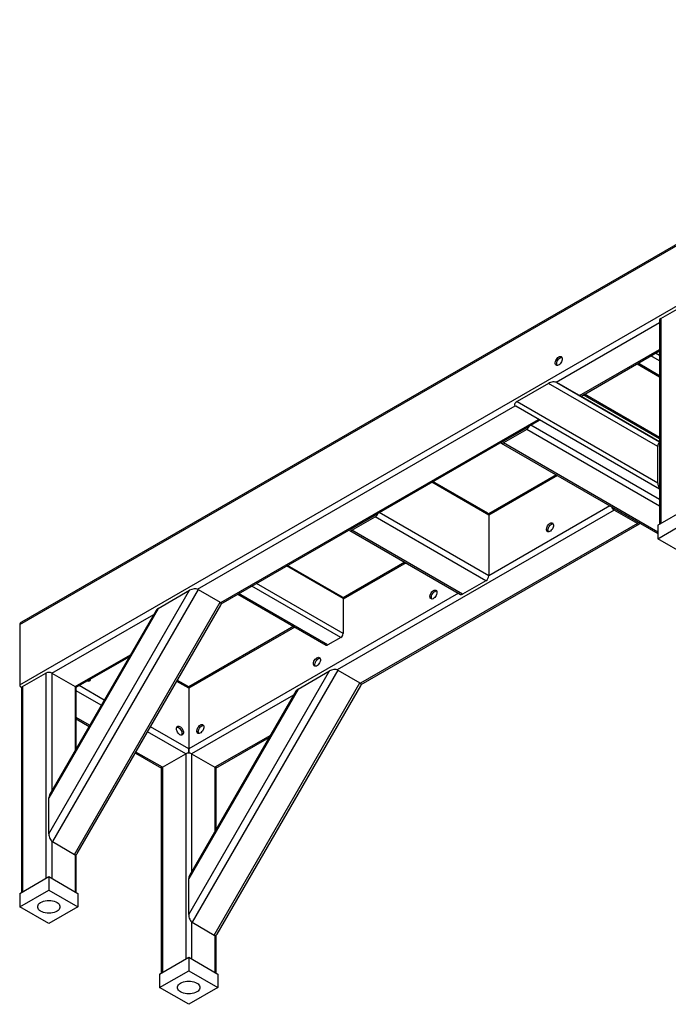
# Model space of a CAD drawing. Header units: millimetres. Extents: x -17 to 841, y -9 to 594.
# Tile 11 of 15: x 565 to 663, y 202 to 351. Entities that reach past the tile are written whole.
import ezdxf

# ---------------------------------------------------------------- set-up
doc = ezdxf.new("R2010")
doc.units = ezdxf.units.MM
doc.layers.add('TRAIT-FORT', color=4, linetype='Continuous', lineweight=25)

msp = doc.modelspace()

# ---------------------------------------------------------------- linework, layer by layer
at = {"layer": 'TRAIT-FORT', "lineweight": 25}
for p, q in [((564.68134, 259.34471), (723.338424, 350.935495)), ((723.338424, 351.146908), (564.940275, 259.705603)), ((564.68134, 250.158626), (723.338424, 341.749411)), ((661.908523, 305.776345), (665.44388, 307.817264)), ((646.048771, 296.11045), (661.725465, 305.160413)), ((661.725465, 305.521218), (661.725465, 274.540152)), ((661.908523, 305.776345), (661.908523, 274.645829)), ((649.596955, 294.076733), (661.725465, 301.078372)), ((649.779963, 293.971051), (661.725465, 300.867042)), ((661.725465, 300.167896), (661.11992, 300.517469)), ((661.725465, 297.106299), (658.468212, 298.986671)), ((661.725465, 299.351421), (660.412756, 300.109232)), ((658.321783, 298.902138), (661.725465, 296.937235)), ((649.508405, 294.127869), (646.158486, 296.061736)), ((646.158486, 296.061736), (661.725465, 287.072189)), ((644.878156, 295.934923), (640.128156, 293.192806)), ((661.475243, 286.350514), (644.878156, 295.934923)), ((640.128156, 293.192806), (661.475243, 280.865389)), ((661.725465, 287.072818), (649.508405, 294.127869)), ((661.725465, 287.514416), (650.160498, 294.190729)), ((661.725465, 287.725829), (650.343607, 294.296436)), ((591.62912, 264.694654), (639.824101, 292.517025)), ((661.725465, 279.85492), (639.908486, 292.453688)), ((595.162432, 262.652351), (643.346411, 290.468371)), ((595.244894, 262.488626), (643.529418, 290.362688)), ((641.579203, 289.193097), (638.043669, 287.152077)), ((641.579203, 288.937928), (638.043669, 286.896908)), ((661.725465, 277.307739), (641.579203, 288.937928)), ((661.725465, 278.328332), (642.204254, 289.597687)), ((638.043705, 287.152098), (638.005807, 287.173975)), ((637.731194, 286.865965), (661.466404, 273.16392)), ((661.466404, 273.37525), (638.043669, 286.896908)), ((661.475243, 280.865389), (661.475243, 286.350514)), ((635.704493, 276.214153), (627.362637, 281.029804)), ((646.073051, 282.050314), (635.794255, 276.116492)), ((646.25616, 281.944607), (635.83396, 275.928)), ((635.83396, 275.928), (627.179528, 280.924097)), ((654.837455, 276.691806), (612.842323, 252.448533)), ((654.212404, 277.351565), (635.83396, 266.741915)), ((654.837455, 276.946975), (658.372989, 274.905955)), ((658.372989, 274.650786), (654.837455, 276.691806)), ((661.466404, 274.390599), (665.885822, 276.941875)), ((615.062699, 273.885445), (618.598232, 275.926465)), ((615.062699, 273.630276), (618.598232, 275.671296)), ((635.392019, 265.97645), (618.598232, 275.671296)), ((635.83396, 266.741915), (619.223283, 276.331055)), ((635.83396, 275.928), (635.83396, 266.741915)), ((614.750224, 273.599333), (631.54401, 263.904487)), ((615.062734, 273.885466), (615.024837, 273.907344)), ((631.856485, 263.93543), (615.062699, 273.630276)), ((658.372989, 274.650786), (616.375635, 250.40623)), ((616.458097, 250.242504), (658.685463, 274.619844)), ((658.410851, 274.927854), (658.372953, 274.905976)), ((661.466404, 272.349247), (665.885822, 274.900523)), ((661.466404, 274.390599), (661.466404, 272.349247)), ((665.885822, 269.797972), (661.466404, 272.349247)), ((613.736873, 263.27369), (605.170843, 268.218754)), ((613.6333, 263.502613), (605.317331, 268.30332)), ((623.09208, 268.783682), (613.723957, 263.37558)), ((623.27519, 268.677976), (613.736873, 263.171623)), ((591.727998, 264.649685), (569.630911, 226.376408)), ((591.727998, 264.649685), (595.077916, 262.715818)), ((613.38332, 257.353803), (599.866738, 265.156759)), ((613.736873, 257.966175), (600.573902, 265.564997)), ((635.392019, 265.97645), (631.856485, 263.93543)), ((569.100581, 227.548633), (590.447668, 264.522872)), ((585.697668, 261.780755), (590.447668, 264.522872)), ((631.231434, 264.084933), (590.313961, 240.463779)), ((597.775765, 263.949666), (611.188797, 256.206488)), ((611.438776, 256.231242), (597.922194, 264.034198)), ((613.736873, 263.27369), (613.736873, 257.966175)), ((585.697668, 261.780755), (569.100581, 233.033758)), ((572.980829, 224.442541), (595.077916, 262.715818)), ((573.41383, 224.558593), (595.193953, 262.282872)), ((585.361961, 261.474582), (569.19791, 233.477625)), ((569.542523, 251.944333), (585.017404, 260.877792)), ((564.68134, 259.34471), (564.68134, 250.158626)), ((606.247088, 259.059275), (590.313961, 249.861277)), ((606.430197, 258.953569), (590.313961, 249.649863)), ((613.38332, 257.353803), (611.438776, 256.231242)), ((573.078057, 249.903313), (581.482445, 254.755063)), ((573.261241, 249.797733), (581.299437, 254.438085)), ((565.123282, 249.903415), (568.658639, 251.944333)), ((568.658639, 251.944333), (568.658639, 220.813817)), ((569.542523, 251.944333), (573.07788, 249.903415)), ((569.542523, 251.944333), (569.542523, 234.074511)), ((590.313784, 215.302511), (611.660871, 252.27675)), ((612.941201, 252.403563), (590.844115, 214.130286)), ((606.910871, 249.534634), (611.660871, 252.27675)), ((612.941201, 252.403563), (616.29112, 250.469696)), ((564.940224, 249.648288), (564.940224, 218.667222)), ((564.940275, 249.797733), (564.979931, 249.77484)), ((565.123282, 249.903415), (565.123282, 218.772899)), ((573.07788, 249.903415), (573.07788, 240.19793)), ((573.260938, 240.514996), (573.260938, 249.648288)), ((577.501669, 247.860158), (573.703284, 250.052919)), ((590.313961, 249.649863), (588.503653, 250.694932)), ((590.313961, 249.861277), (588.5952, 250.853496)), ((590.313961, 249.861277), (590.313961, 249.649863)), ((590.313961, 249.649863), (590.313961, 249.861277)), ((590.313961, 249.649863), (590.313961, 240.463779)), ((594.194033, 212.196419), (616.29112, 250.469696)), ((594.627034, 212.312471), (616.407157, 250.036751)), ((577.059728, 247.094692), (573.260938, 249.287687)), ((606.910871, 249.534634), (590.313784, 220.787636)), ((606.575164, 249.22846), (590.411114, 221.231503)), ((606.230608, 248.631671), (590.755726, 239.698212)), ((575.292104, 244.033079), (573.260938, 245.205646)), ((573.260938, 244.994316), (575.200593, 243.874577)), ((590.313961, 240.463779), (584.525854, 243.805182)), ((589.872019, 239.698314), (584.083912, 243.039717)), ((602.695648, 242.508942), (594.29126, 237.657191)), ((594.434531, 237.52857), (602.512641, 242.191963)), ((582.224778, 239.819602), (586.193134, 237.528718)), ((586.336486, 237.657294), (582.316289, 239.978104)), ((586.336486, 237.657294), (589.871843, 239.698212)), ((589.871843, 239.698212), (589.871843, 208.567695)), ((590.313961, 240.463779), (590.313961, 239.803889)), ((590.313961, 239.803889), (590.313961, 240.463779)), ((590.755726, 239.698212), (594.291083, 237.657294)), ((590.755726, 239.698212), (590.755726, 221.82839)), ((586.336486, 237.657294), (586.336486, 206.526777)), ((594.291083, 237.657294), (594.291083, 227.951808)), ((586.153427, 237.402166), (586.153427, 206.4211)), ((594.474142, 228.268874), (594.474142, 237.402166)), ((569.100581, 227.548633), (569.100581, 233.033758)), ((569.542523, 226.439547), (569.542523, 220.813817)), ((569.630911, 226.376408), (572.980829, 224.442541)), ((573.07788, 224.40114), (573.07788, 218.772899)), ((573.260938, 218.667222), (573.260938, 224.411499)), ((564.681164, 218.517669), (569.100581, 221.068945)), ((569.100581, 221.068945), (569.100581, 219.027593)), ((569.100581, 221.068945), (573.519998, 218.517669)), ((590.313784, 215.302511), (590.313784, 220.787636)), ((564.681164, 216.476317), (569.100581, 219.027593)), ((564.681164, 218.517669), (564.681164, 216.476317)), ((569.100581, 219.027593), (573.519998, 216.476317)), ((573.519998, 218.517669), (573.519998, 216.476317)), ((569.100581, 213.925042), (564.681164, 216.476317)), ((573.519998, 216.476317), (569.100581, 213.925042)), ((590.755726, 214.193425), (590.755726, 208.567695)), ((590.844115, 214.130286), (594.194033, 212.196419)), ((594.291083, 212.155019), (594.291083, 206.526777)), ((594.474142, 206.4211), (594.474142, 212.165377)), ((585.894367, 206.271548), (590.313784, 208.822823)), ((590.313784, 208.822823), (590.313784, 206.781471)), ((590.313784, 208.822823), (594.733202, 206.271548)), ((585.894367, 204.230196), (590.313784, 206.781471)), ((585.894367, 206.271548), (585.894367, 204.230196)), ((590.313784, 206.781471), (594.733202, 204.230196)), ((594.733202, 206.271548), (594.733202, 204.230196)), ((590.313784, 201.67892), (585.894367, 204.230196)), ((594.733202, 204.230196), (590.313784, 201.67892))]:
    msp.add_line(p, q, dxfattribs=at)
at = {"layer": 'TRAIT-FORT', "lineweight": 25, "flags": 128}
for points in [[(646.440562, 299.959943), (646.57245, 300.016841), (646.69605, 300.031683), (646.803598, 300.003539), (646.888334, 299.934175), (646.944936, 299.82795), (646.969846, 299.69154), (646.961498, 299.533515), (646.920419, 299.363804), (646.849188, 299.193071), (646.752282, 299.032044), (646.635789, 298.89084), (646.50703, 298.778332), (646.374094, 298.70159), (646.245334, 298.665435), (646.128842, 298.672139), (646.031936, 298.721281), (645.960705, 298.809773), (645.919625, 298.932054), (645.911278, 299.080442), (645.936188, 299.245613), (645.992789, 299.417188), (646.077526, 299.584386), (646.185073, 299.736703), (646.308674, 299.864566), (646.440562, 299.959943)], [(646.199224, 298.653027), (646.181676, 298.682209), (646.140596, 298.804491), (646.132249, 298.952878), (646.157159, 299.118049), (646.21376, 299.289624), (646.298497, 299.456822), (646.406044, 299.609139), (646.529645, 299.737003), (646.661533, 299.83238)], [(646.661533, 299.83238), (646.793421, 299.889277), (646.903991, 299.904599)], [(645.114737, 274.702318), (645.246624, 274.759215), (645.370225, 274.774057), (645.477773, 274.745913), (645.562509, 274.676549), (645.619111, 274.570325), (645.64402, 274.433914), (645.635673, 274.275889), (645.594594, 274.106178), (645.523363, 273.935445), (645.426457, 273.774418), (645.309964, 273.633214), (645.181205, 273.520706), (645.048269, 273.443964), (644.919509, 273.407809), (644.803017, 273.414513), (644.70611, 273.463655), (644.63488, 273.552147), (644.5938, 273.674428), (644.585453, 273.822816), (644.610363, 273.987987), (644.666964, 274.159562), (644.751701, 274.32676), (644.859248, 274.479077), (644.982849, 274.606941), (645.114737, 274.702318)], [(644.873399, 273.395401), (644.855851, 273.424583), (644.814771, 273.546865), (644.806424, 273.695252), (644.831334, 273.860423), (644.887935, 274.031998), (644.972672, 274.199196), (645.080219, 274.351513), (645.20382, 274.479377), (645.335708, 274.574754)], [(645.335708, 274.574754), (645.467595, 274.631651), (645.578166, 274.646973)], [(627.437067, 264.497216), (627.568955, 264.554113), (627.692556, 264.568956), (627.800103, 264.540811), (627.88484, 264.471447), (627.941441, 264.365223), (627.966351, 264.228813), (627.958004, 264.070787), (627.916924, 263.901076), (627.845694, 263.730343), (627.748787, 263.569316), (627.632295, 263.428113), (627.503535, 263.315605), (627.370599, 263.238863), (627.24184, 263.202708), (627.125347, 263.209412), (627.028441, 263.258554), (626.95721, 263.347045), (626.916131, 263.469327), (626.907784, 263.617715), (626.932693, 263.782885), (626.989295, 263.95446), (627.074031, 264.121659), (627.181579, 264.273975), (627.305179, 264.401839), (627.437067, 264.497216)], [(627.19573, 263.190299), (627.178181, 263.219482), (627.137102, 263.341763), (627.128754, 263.490151), (627.153664, 263.655322), (627.210266, 263.826897), (627.295002, 263.994095), (627.40255, 264.146412), (627.52615, 264.274275), (627.658038, 264.369652)], [(627.658038, 264.369652), (627.789926, 264.42655), (627.900497, 264.441872)], [(609.759398, 254.292115), (609.891285, 254.349012), (610.014886, 254.363855), (610.122434, 254.33571), (610.20717, 254.266346), (610.263772, 254.160122), (610.288681, 254.023711), (610.280334, 253.865686), (610.239255, 253.695975), (610.168024, 253.525242), (610.071118, 253.364215), (609.954625, 253.223011), (609.825866, 253.110504), (609.69293, 253.033761), (609.56417, 252.997606), (609.447677, 253.00431), (609.350771, 253.053452), (609.279541, 253.141944), (609.238461, 253.264226), (609.230114, 253.412613), (609.255024, 253.577784), (609.311625, 253.749359), (609.396362, 253.916557), (609.503909, 254.068874), (609.62751, 254.196738), (609.759398, 254.292115)], [(609.51806, 252.985198), (609.500512, 253.01438), (609.459432, 253.136662), (609.451085, 253.28505), (609.475995, 253.45022), (609.532596, 253.621795), (609.617333, 253.788994), (609.72488, 253.94131), (609.848481, 254.069174), (609.980369, 254.164551)], [(609.980369, 254.164551), (610.112256, 254.221448), (610.222827, 254.23677)], [(575.373625, 251.017186), (575.350374, 250.903149), (575.293773, 250.796924), (575.209036, 250.727561), (575.101489, 250.699416), (574.977888, 250.714258), (574.899418, 250.743433)], [(575.152654, 250.889622), (575.129403, 250.775585), (575.100112, 250.709579)], [(588.988136, 242.607075), (588.856248, 242.702452), (588.732648, 242.830315), (588.6251, 242.982632), (588.540363, 243.14983), (588.483762, 243.321405), (588.458852, 243.486576), (588.4672, 243.634964), (588.508279, 243.757245), (588.57951, 243.845737), (588.676416, 243.894879), (588.792908, 243.901583), (588.921668, 243.865428), (589.054604, 243.788686), (589.183364, 243.676178), (589.299856, 243.534974), (589.396762, 243.373947), (589.467993, 243.203214), (589.509072, 243.033503), (589.51742, 242.875478), (589.49251, 242.739068), (589.435908, 242.632843), (589.351172, 242.56348), (589.243624, 242.535335), (589.120024, 242.550177), (588.988136, 242.607075)], [(588.509933, 243.775957), (588.571938, 243.774019), (588.700697, 243.737864), (588.833633, 243.661122), (588.962393, 243.548614), (589.078885, 243.407411), (589.175791, 243.246383), (589.247022, 243.07565), (589.288102, 242.90594), (589.296449, 242.747914), (589.271539, 242.611504), (589.242247, 242.545498)], [(592.081728, 244.087013), (592.213616, 244.143911), (592.337217, 244.158753), (592.444764, 244.130608), (592.529501, 244.061245), (592.586102, 243.95502), (592.611012, 243.81861), (592.602665, 243.660585), (592.561585, 243.490874), (592.490355, 243.320141), (592.393448, 243.159113), (592.276956, 243.01791), (592.148196, 242.905402), (592.01526, 242.82866), (591.886501, 242.792505), (591.770008, 242.799209), (591.673102, 242.848351), (591.601871, 242.936843), (591.560792, 243.059124), (591.552445, 243.207512), (591.577354, 243.372683), (591.633956, 243.544257), (591.718692, 243.711456), (591.82624, 243.863772), (591.94984, 243.991636), (592.081728, 244.087013)], [(591.84039, 242.780096), (591.822842, 242.809279), (591.781763, 242.93156), (591.773415, 243.079948), (591.798325, 243.245119), (591.854927, 243.416694), (591.939663, 243.583892), (592.047211, 243.736209), (592.170811, 243.864073), (592.302699, 243.95945)], [(592.302699, 243.95945), (592.434587, 244.016347), (592.545157, 244.031669)], [(569.100581, 215.502144), (568.822828, 215.515431), (568.552651, 215.554928), (568.29742, 215.619558), (568.064097, 215.707558), (567.859047, 215.816528), (567.687863, 215.943495), (567.555214, 216.084996), (567.464718, 216.237172), (567.418845, 216.395871), (567.418845, 216.556764), (567.464718, 216.715463), (567.555214, 216.867638), (567.687863, 217.009139), (567.859047, 217.136107), (568.064097, 217.245077), (568.29742, 217.333077), (568.552651, 217.397707), (568.822828, 217.437204), (569.100581, 217.45049), (569.378334, 217.437204), (569.648511, 217.397707), (569.903742, 217.333077), (570.137065, 217.245077), (570.342115, 217.136107), (570.513299, 217.009139), (570.645948, 216.867638), (570.736444, 216.715463), (570.782317, 216.556764), (570.782317, 216.395871), (570.736444, 216.237172), (570.645948, 216.084996), (570.513299, 215.943495), (570.342115, 215.816528), (570.137065, 215.707558), (569.903742, 215.619558), (569.648511, 215.554928), (569.378334, 215.515431), (569.100581, 215.502144)], [(590.313784, 203.256022), (590.036031, 203.269309), (589.765854, 203.308806), (589.510623, 203.373436), (589.2773, 203.461436), (589.07225, 203.570406), (588.901066, 203.697373), (588.768417, 203.838875), (588.677921, 203.99105), (588.632048, 204.149749), (588.632048, 204.310642), (588.677921, 204.469341), (588.768417, 204.621516), (588.901066, 204.763018), (589.07225, 204.889985), (589.2773, 204.998955), (589.510623, 205.086955), (589.765854, 205.151585), (590.036031, 205.191082), (590.313784, 205.204369), (590.591538, 205.191082), (590.861715, 205.151585), (591.116946, 205.086955), (591.350268, 204.998955), (591.555319, 204.889985), (591.726503, 204.763018), (591.859152, 204.621516), (591.949647, 204.469341), (591.995521, 204.310642), (591.995521, 204.149749), (591.949647, 203.99105), (591.859152, 203.838875), (591.726503, 203.697373), (591.555319, 203.570406), (591.350268, 203.461436), (591.116946, 203.373436), (590.861715, 203.308806), (590.591538, 203.269309), (590.313784, 203.256022)]]:
    msp.add_lwpolyline(points, dxfattribs=at)
at = {"layer": 'TRAIT-FORT', "lineweight": 25}
for centre, radius, start, end in [((662.03825, 305.490026), 0.314337, 114.37465829, 174.30520075), ((641.057228, 289.751107), 0.966291, 302.69615379, 343.02901702), ((641.352588, 289.56058), 0.431738, 301.66075361, 324.24113335), ((637.946771, 287.294864), 0.172561, 261.05309307, 304.16145604), ((637.87142, 287.104319), 0.269609, 211.45584858, 309.70851304), ((655.35943, 277.504986), 0.966291, 196.97098298, 237.30384621), ((655.06407, 277.314458), 0.431738, 215.75886665, 238.33924638), ((618.076258, 276.484476), 0.966291, 302.69615379, 343.02901702), ((618.371618, 276.293948), 0.431738, 301.66075362, 324.24113334), ((635.527709, 275.961804), 0.308111, 353.70115253, 54.98666707), ((614.89045, 273.837688), 0.269609, 211.45584858, 309.70851304), ((614.965801, 274.028232), 0.172561, 261.05309307, 304.16145604), ((658.469886, 275.048742), 0.172561, 235.83854395, 278.94690693), ((658.545237, 274.858198), 0.269609, 230.29148696, 328.54415141), ((634.87445, 266.785578), 0.960503, 302.60547834, 357.39452151), ((613.491872, 263.300734), 0.246489, 353.70115204, 54.98666756), ((631.67341, 264.19098), 0.314361, 245.69288095, 305.61757748), ((612.969265, 258.001106), 0.768402, 302.60547834, 357.39452151), ((611.292316, 256.435682), 0.251489, 245.69288095, 305.61757747), ((569.100581, 251.091389), 0.960639, 62.60967224, 117.39032776), ((565.25301, 249.617096), 0.314337, 114.37465828, 174.30520075), ((572.948152, 249.617096), 0.314337, 5.69479925, 65.62534171), ((590.313784, 238.845267), 0.960639, 62.60967224, 117.39032776), ((586.466213, 237.370975), 0.314337, 114.37465828, 174.30520075), ((594.161356, 237.370975), 0.314337, 5.69479925, 65.62534171)]:
    msp.add_arc(centre, radius, start, end, dxfattribs=at)
for centre, major_axis, ratio, start_param, end_param in [((645.408486, 295.62877), (0.909853, 0.243749), 0.5175895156, 0.4776966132, 2.04849294), ((640.658486, 292.886653), (0.909853, 0.243749), 0.5175895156, 2.0484929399, 3.6192892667), ((662.005573, 286.044361), (-0.243757, 0.909885), 0.5176380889, 0.0788716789, 1.093214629), ((662.005573, 280.559236), (-0.243757, 0.909885), 0.5176380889, 1.093214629, 2.1075575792), ((590.977998, 264.216719), (0.909853, 0.243749), 0.5175895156, 0.4776966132, 2.0484929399), ((586.227998, 261.474602), (0.909853, 0.243749), 0.5175895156, 2.0484929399, 2.6640109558), ((594.327916, 262.282852), (0.909853, 0.243749), 0.5175895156, 5.8056036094, 6.7608819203), ((565.565224, 259.34471), (0.883883, 0), 0.5773815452, 2.3561132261, 3.1415926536), ((565.565224, 259.34471), (0.883883, 0), 0.5773815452, 2.3561132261, 3.1415926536), ((612.191201, 251.970597), (0.909853, 0.243749), 0.5175895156, 0.4776966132, 2.0484929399), ((565.565224, 250.158626), (0.883883, 0), 0.5773815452, 3.1415926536, 3.9955586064), ((565.565224, 250.158626), (0.883883, 0), 0.5773815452, 3.1415926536, 3.9853474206), ((572.636292, 250.158626), (0.883883, 0), 0.5773815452, 5.4326911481, 5.4977058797), ((572.636292, 250.158626), (0.883883, 0), 0.5773815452, 5.4406734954, 5.4977058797), ((615.54112, 250.036731), (0.909853, 0.243749), 0.5175895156, 5.8056036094, 6.7608819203), ((607.441201, 249.228481), (0.909853, 0.243749), 0.5175895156, 2.0484929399, 2.6640109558), ((569.630911, 232.727605), (-0.243757, 0.909885), 0.5176380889, 0.4776966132, 1.093214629), ((569.630911, 227.24248), (-0.243757, 0.909885), 0.5176380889, 1.093214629, 2.6640109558), ((572.980829, 225.308613), (-0.243757, 0.909885), 0.5176380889, 2.6640109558, 3.6192892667), ((590.844115, 220.481483), (-0.243757, 0.909885), 0.5176380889, 0.4776966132, 1.093214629), ((590.844115, 214.996358), (-0.243757, 0.909885), 0.5176380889, 1.093214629, 2.6640109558), ((594.194033, 213.062491), (-0.243757, 0.909885), 0.5176380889, 2.6640109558, 3.6192892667)]:
    msp.add_ellipse(centre, major_axis=major_axis, ratio=ratio, start_param=start_param, end_param=end_param, dxfattribs=at)

doc.saveas('drawing.dxf')
